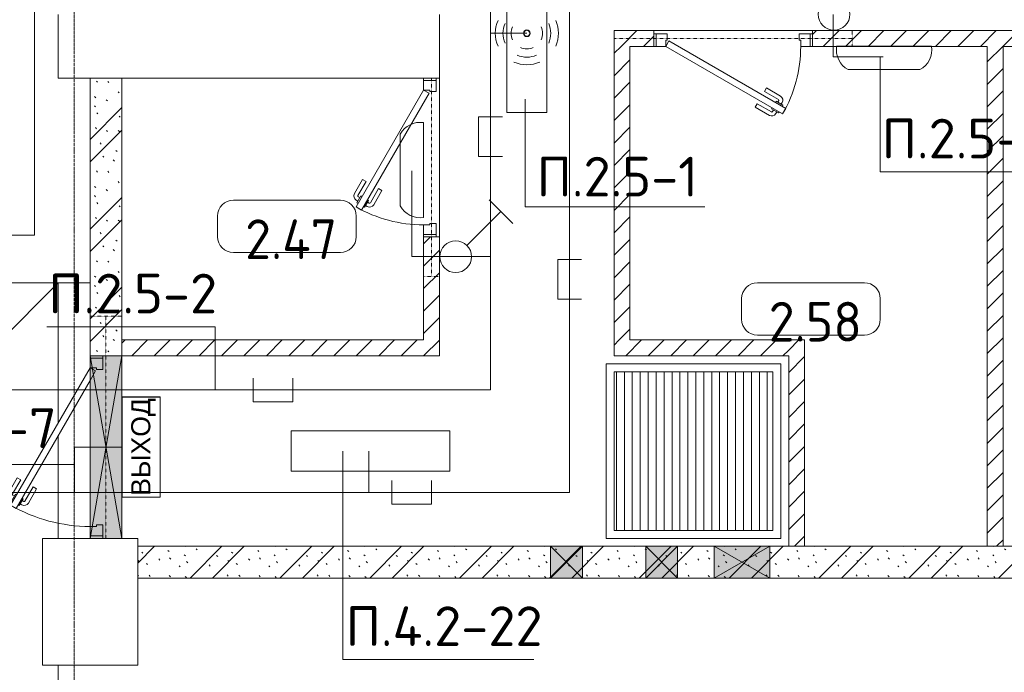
# Model space of a CAD drawing. Header units: millimetres. Extents: x -32229 to 288056, y -13689 to 125138.
# Tile 175 of 193: x 24492 to 30692, y 113006 to 117118. Entities that reach past the tile are written whole.
import ezdxf

# ---------------------------------------------------------------- set-up
doc = ezdxf.new("R2010")
doc.units = ezdxf.units.MM
doc.linetypes.add('3_ Штрих_ 1 х 1 мм', pattern=[2, 1, -1])
doc.linetypes.add('ADSK_Линия сетки', pattern=[25, 20, -2.5, 0, -2.5])
for name, color, linetype, lineweight in [('A-ANNO-NOTE', 7, 'Continuous', 18), ('A-AREA-IDEN', 7, 'Continuous', 9), ('A-DETL-THIN', 7, 'Continuous', 9), ('A-DOOR', 7, 'Continuous', 18), ('A-DOOR-FRAM', 7, 'Continuous', 9), ('A-FLOR', 7, 'Continuous', 18), ('A-GLAZ', 7, 'Continuous', 18), ('A-WALL', 7, 'Continuous', 18), ('A-WALL-PATT', 7, 'Continuous', 40), ('C-PRKG', 7, 'Continuous', 18), ('G-ANNO-TEXT', 7, 'Continuous', 9), ('I-WALL', 7, 'Continuous', 18), ('M-EQPM', 7, 'Continuous', 18), ('S-BEAM', 7, 'Continuous', 18), ('S-COLS', 7, 'Continuous', 18), ('S-GRID', 7, 'Continuous', 9)]:
    doc.layers.add(name, color=color, linetype=linetype, lineweight=lineweight)
doc.layers.add('A-DETL', color=7, linetype='Continuous', lineweight=9, true_color=0x00a600)
doc.styles.add('Arial', font='arial.ttf', dxfattribs={"height": 120})
doc.styles.add('GOST Common_4', font='GOST_Common.ttf', dxfattribs={"height": 250})
doc.styles.add('ISOCPEUR', font='isocpeur.ttf', dxfattribs={"height": 250})
pattern_1 = [(45, (0, 0), (-70.71068, 70.71068), [])]
pattern_2 = [(135, (300.56, 377.28), (-565.6854, 6e-14), [10, -790]), (135, (349.8, 474.73), (-565.6854, 6e-14), [10, -790]), (135, (423.93, 473.06), (-565.6854, 6e-14), [10, -790]), (135, (229.92, 447.9), (-565.6854, 6e-14), [10, -790]), (135, (155.08, 447.9), (-565.6854, 6e-14), [10, -790]), (135, (114.9, 369.03), (-565.6854, 6e-14), [10, -790]), (135, (132.43, 285.8), (-565.6854, 6e-14), [10, -790]), (135, (214.66, 322), (-565.6854, 6e-14), [10, -790]), (135, (198.16, 261.88), (-565.6854, 6e-14), [10, -790]), (135, (45.2, 272.9), (-565.6854, 6e-14), [10, -790]), (135, (42.32, 336.16), (-565.6854, 6e-14), [10, -790]), (135, (92.26, 192.24), (-565.6854, 6e-14), [10, -790]), (135, (7.07, 149.2), (-565.6854, 6e-14), [10, -790]), (135, (80.6, 95.1), (-565.6854, 6e-14), [10, -790]), (135, (79.53, 36.94), (-565.6854, 6e-14), [10, -790]), (135, (153.87, 74.56), (-565.6854, 6e-14), [10, -790]), (135, (228.35, 124.8), (-565.6854, 6e-14), [10, -790]), (135, (279.75, 180.4), (-565.6854, 6e-14), [10, -790]), (135, (282.9, 31.63), (-565.6854, 6e-14), [10, -790]), (135, (377.38, 53.45), (-565.6854, 6e-14), [10, -790]), (135, (352.28, 102.7), (-565.6854, 6e-14), [10, -790]), (135, (354.05, 0), (-565.6854, 6e-14), [10, -790]), (135, (553.23, 16.45), (-565.6854, 6e-14), [10, -790]), (135, (542.38, 63.45), (-565.6854, 6e-14), [10, -790]), (135, (536.58, 239.3), (-565.6854, 6e-14), [10, -790]), (135, (475.85, 203.9), (-565.6854, 6e-14), [10, -790]), (135, (475.85, 316.54), (-565.6854, 6e-14), [10, -790]), (135, (520.8, 408.7), (-565.6854, 6e-14), [10, -790]), (135, (551.1, 470.8), (-565.6854, 6e-14), [10, -790]), (135, (235.25, 537.93), (-565.6854, 6e-14), [10, -790]), (135, (407.25, 547.65), (-565.6854, 6e-14), [10, -790]), (135, (94.5, 558.6), (-565.6854, 6e-14), [10, -790]), (135, (46.4, 532.3), (-565.6854, 6e-14), [10, -790]), (135, (85.56, 465.04), (-565.6854, 6e-14), [10, -790]), (135, (355.53, 181.14), (-565.6854, 6e-14), [10, -790]), (135, (362.23, 243.6), (-565.6854, 6e-14), [10, -790]), (135, (413.45, 344.1), (-565.6854, 6e-14), [10, -790]), (135, (286.3, 273.25), (-565.6854, 6e-14), [10, -790]), (135, (423.02, 263.72), (-565.6854, 6e-14), [10, -790]), (135, (162.94, 190.2), (-565.6854, 6e-14), [10, -790]), (135, (470.25, 120.93), (-565.6854, 6e-14), [10, -790]), (135, (484.48, 9.78), (-565.6854, 6e-14), [10, -790]), (45, (0, 212.13), (-565.6854, 0), []), (45, (212.13, 0), (-565.6854, 0), []), (45, (353.55, 0), (-565.6854, 0), []), (45, (0, 353.55), (-565.6854, 0), [])]

# ---------------------------------------------------------------- blocks, each defined once
blk = doc.blocks.new('АР_Дверь однопольная - 1000х2100h_850__Кладовая-4711884--02 ЭО')
at = {"layer": 'A-DOOR', "color": 253, "lineweight": 13, "true_color": 0xaaaaaa}
for p, q in [((-311.1, 475), (-331.1, 440.4)), ((-331.1, 440.4), (405, 15.4)), ((425, 50), (-311.1, 475)), ((405, 15.4), (425, 50))]:
    blk.add_line(p, q, dxfattribs=at)
at = {"layer": 'A-DOOR', "color": 253, "lineweight": 5, "true_color": 0xaaaaaa}
for p, q in [((-289.5, 462.5), (-285.5, 469.4)), ((-285.5, 469.4), (-242.2, 444.4)), ((-274.6, 463.2), (-268.6, 473.6)), ((-253, 450.7), (-247, 461.1)), ((-242.2, 444.4), (-246.2, 437.5)), ((-151.4, 411.7), (-240.2, 462.9)), ((-138.9, 433.3), (-227.7, 484.6)), ((-309.5, 427.9), (-313.5, 420.9)), ((-313.5, 420.9), (-270.2, 395.9)), ((-302.6, 414.7), (-308.7, 404.3)), ((-281, 402.2), (-287, 391.8)), ((-196.4, 333.7), (-285.2, 385)), ((-270.2, 395.9), (-266.2, 402.9)), ((-151.4, 411.7), (-138.9, 433.3)), ((-208.9, 312.1), (-297.7, 363.3)), ((-196.4, 333.7), (-208.9, 312.1))]:
    blk.add_line(p, q, dxfattribs=at)
for centre, radius, start, end in [((425, 50), 850, 150, 180), ((-242.7, 458.6), 30, 60, 150), ((-242.7, 458.6), 4.99, 60, 150), ((-282.7, 389.3), 30, 150, 240), ((-282.7, 389.3), 4.99, 150, 240)]:
    blk.add_arc(centre, radius, start, end, dxfattribs=at)
at = {"layer": 'A-DOOR-FRAM', "color": 253, "lineweight": 13, "true_color": 0xaaaaaa}
for p, q in [((-485, 50), (-500, 50)), ((-425, 50), (-485, 50)), ((-485, 50), (-485, -30)), ((-425, 10), (-425, 50)), ((-415, 10), (-425, 10)), ((-415, -30), (-415, 10)), ((425, 10), (415, 10)), ((415, 10), (415, -30)), ((485, 50), (425, 50)), ((425, 50), (425, 10)), ((485, -30), (485, 50)), ((485, 50), (500, 50)), ((-485, -30), (-500, -30)), ((-485, -30), (-415, -30)), ((415, -30), (485, -30)), ((485, -30), (500, -30))]:
    blk.add_line(p, q, dxfattribs=at)
blk = doc.blocks.new('АР_Дверь однопольная - 1150х2100h_кл_ коридор-4810408--02 ЭО')
at = {"layer": 'A-DOOR', "color": 253, "lineweight": 13, "true_color": 0xaaaaaa}
for p, q in [((-366, 600), (-386, 565.4)), ((-386, 565.4), (420, 100)), ((500, 100), (-366, 600)), ((420, 100), (480, 65.4)), ((480, 65.4), (500, 100))]:
    blk.add_line(p, q, dxfattribs=at)
at = {"layer": 'A-DOOR', "color": 253, "lineweight": 5, "true_color": 0xaaaaaa}
for p, q in [((-344.4, 587.5), (-340.4, 594.4)), ((-340.4, 594.4), (-297.1, 569.4)), ((-329.5, 588.2), (-323.5, 598.6)), ((-307.9, 575.7), (-301.9, 586.1)), ((-297.1, 569.4), (-301.1, 562.5)), ((-206.3, 536.7), (-295.1, 587.9)), ((-193.8, 558.3), (-282.6, 609.6)), ((-206.3, 536.7), (-193.8, 558.3)), ((-364.4, 552.9), (-368.4, 545.9)), ((-368.4, 545.9), (-325.1, 520.9)), ((-357.5, 539.7), (-363.6, 529.3)), ((-335.9, 527.2), (-341.9, 516.8)), ((-251.3, 458.7), (-340.1, 510)), ((-325.1, 520.9), (-321.1, 527.9)), ((-263.8, 437.1), (-352.6, 488.3)), ((-251.3, 458.7), (-263.8, 437.1))]:
    blk.add_line(p, q, dxfattribs=at)
for centre, radius, start, end in [((500, 100), 1000, 150, 180), ((-297.6, 583.6), 30, 60, 150), ((-297.6, 583.6), 4.99, 60, 150), ((-337.6, 514.3), 30, 150, 240), ((-337.6, 514.3), 4.99, 150, 240)]:
    blk.add_arc(centre, radius, start, end, dxfattribs=at)
at = {"layer": 'A-DOOR-FRAM', "color": 253, "lineweight": 13, "true_color": 0xaaaaaa}
for p, q in [((-560, 100), (-575, 100)), ((-500, 100), (-560, 100)), ((-560, 100), (-560, 20)), ((-500, 60), (-500, 100)), ((560, 100), (500, 100)), ((500, 100), (500, 60)), ((560, 20), (560, 100)), ((560, 100), (575, 100)), ((-560, 20), (-575, 20)), ((-560, 20), (-490, 20)), ((-490, 60), (-500, 60)), ((-490, 20), (-490, 60)), ((500, 60), (490, 60)), ((490, 60), (490, 20)), ((490, 20), (560, 20)), ((560, 20), (575, 20))]:
    blk.add_line(p, q, dxfattribs=at)
blk = doc.blocks.new('АР_Машиноместо - 4900x2400_М__5300х2500_-V74--02 ЭО')
at = {"layer": 'C-PRKG', "color": 253, "lineweight": 13, "true_color": 0xaaaaaa}
for p, q in [((2500, 0), (0, 0)), ((0, 0), (0, -5300))]:
    blk.add_line(p, q, dxfattribs=at)
blk = doc.blocks.new('АР_Дверь однопольная - 1000х2100h_850__Кладовая-4711845--02 ЭО')
at = {"layer": 'A-DOOR', "color": 253, "lineweight": 13, "true_color": 0xaaaaaa}
for p, q in [((-311.1, 475), (-331.1, 440.4)), ((-331.1, 440.4), (405, 15.4)), ((425, 50), (-311.1, 475)), ((405, 15.4), (425, 50))]:
    blk.add_line(p, q, dxfattribs=at)
at = {"layer": 'A-DOOR', "color": 253, "lineweight": 5, "true_color": 0xaaaaaa}
for p, q in [((-289.5, 462.5), (-285.5, 469.4)), ((-285.5, 469.4), (-242.2, 444.4)), ((-274.6, 463.2), (-268.6, 473.6)), ((-253, 450.7), (-247, 461.1)), ((-242.2, 444.4), (-246.2, 437.5)), ((-151.4, 411.7), (-240.2, 462.9)), ((-138.9, 433.3), (-227.7, 484.6)), ((-309.5, 427.9), (-313.5, 420.9)), ((-313.5, 420.9), (-270.2, 395.9)), ((-302.6, 414.7), (-308.7, 404.3)), ((-281, 402.2), (-287, 391.8)), ((-196.4, 333.7), (-285.2, 385)), ((-270.2, 395.9), (-266.2, 402.9)), ((-151.4, 411.7), (-138.9, 433.3)), ((-208.9, 312.1), (-297.7, 363.3)), ((-196.4, 333.7), (-208.9, 312.1))]:
    blk.add_line(p, q, dxfattribs=at)
for centre, radius, start, end in [((425, 50), 850, 150, 180), ((-242.7, 458.6), 30, 60, 150), ((-242.7, 458.6), 4.99, 60, 150), ((-282.7, 389.3), 30, 150, 240), ((-282.7, 389.3), 4.99, 150, 240)]:
    blk.add_arc(centre, radius, start, end, dxfattribs=at)
at = {"layer": 'A-DOOR-FRAM', "color": 253, "lineweight": 13, "true_color": 0xaaaaaa}
for p, q in [((-485, 50), (-500, 50)), ((-425, 50), (-485, 50)), ((-485, 50), (-485, -30)), ((-425, 10), (-425, 50)), ((-415, 10), (-425, 10)), ((-415, -30), (-415, 10)), ((425, 10), (415, 10)), ((415, 10), (415, -30)), ((485, 50), (425, 50)), ((425, 50), (425, 10)), ((485, -30), (485, 50)), ((485, 50), (500, 50)), ((-485, -30), (-500, -30)), ((-485, -30), (-415, -30)), ((415, -30), (485, -30)), ((485, -30), (500, -30))]:
    blk.add_line(p, q, dxfattribs=at)
blk = doc.blocks.new('АР_Приямок - ПР-1_1100х1100 х50-V75--02 ЭО')
at = {"layer": 'M-EQPM', "lineweight": 5, "true_color": 0xaaaaaa}
h = blk.add_hatch(dxfattribs=at)
h.set_pattern_fill('FP_31', color=253, style=0, pattern_type=2)
h.set_pattern_definition([(90, (0, 0), (-50, 3e-15), [])])
h.paths.add_polyline_path([(1050, -500), (1050, 500), (50, 500), (50, -500)])
at = {"layer": 'M-EQPM', "color": 253, "lineweight": 13, "true_color": 0xaaaaaa}
for p, q in [((0, -550), (0, 550)), ((0, 550), (1100, 550)), ((1100, 550), (1100, -550)), ((1100, -550), (0, -550))]:
    blk.add_line(p, q, dxfattribs=at)
blk = doc.blocks.new('АР_Отверстие прямоугольное - ВК-4809401--02 ЭО')
at = {"layer": 'A-GLAZ', "lineweight": 13, "true_color": 0xf0f0f0}
blk.add_hatch(color=7, dxfattribs=at).paths.add_polyline_path([(-450, -100), (700, -100), (700, 100), (-450, 100)])
at = {"layer": 'A-GLAZ', "color": 253, "lineweight": 5, "true_color": 0xaaaaaa}
for p, q in [((700, 100), (-450, -100)), ((-450, 100), (700, -100))]:
    blk.add_line(p, q, dxfattribs=at)
at = {"layer": 'A-GLAZ', "color": 253, "lineweight": 13, "true_color": 0xaaaaaa}
for p, q in [((700, 100), (-450, 100)), ((-450, 100), (-450, -100)), ((-450, 100), (-450, -100)), ((700, -100), (700, 100)), ((700, 100), (700, -100)), ((-450, -100), (700, -100))]:
    blk.add_line(p, q, dxfattribs=at)
blk = doc.blocks.new('АР_Отверстие прямоугольное - ОВВ-3621250--02 ЭО')
at = {"layer": 'A-GLAZ', "lineweight": 13, "true_color": 0xf0f0f0}
blk.add_hatch(color=7, dxfattribs=at).paths.add_polyline_path([(-50, 100), (-50, -100), (300, -100), (300, 100)])
at = {"layer": 'A-GLAZ', "color": 253, "lineweight": 5, "true_color": 0xaaaaaa}
for p, q in [((300, 100), (-50, -100)), ((-50, 100), (300, -100))]:
    blk.add_line(p, q, dxfattribs=at)
at = {"layer": 'A-GLAZ', "color": 253, "lineweight": 13, "true_color": 0xaaaaaa}
for p, q in [((300, 100), (-50, 100)), ((-50, 100), (-50, -100)), ((-50, 100), (-50, -100)), ((300, -100), (300, 100)), ((300, 100), (300, -100)), ((-50, -100), (300, -100))]:
    blk.add_line(p, q, dxfattribs=at)
blk = doc.blocks.new('АР_Отверстие прямоугольное - ВК-4096260--02 ЭО')
at = {"layer": 'A-GLAZ', "lineweight": 13, "true_color": 0xf0f0f0}
blk.add_hatch(color=7, dxfattribs=at).paths.add_polyline_path([(225, 100), (25, 100), (25, -100), (225, -100)])
at = {"layer": 'A-GLAZ', "color": 253, "lineweight": 5, "true_color": 0xaaaaaa}
for p, q in [((225, 100), (25, -100)), ((25, 100), (225, -100))]:
    blk.add_line(p, q, dxfattribs=at)
at = {"layer": 'A-GLAZ', "color": 253, "lineweight": 13, "true_color": 0xaaaaaa}
for p, q in [((225, 100), (25, 100)), ((25, 100), (25, -100)), ((25, 100), (25, -100)), ((225, -100), (225, 100)), ((225, 100), (225, -100)), ((25, -100), (225, -100))]:
    blk.add_line(p, q, dxfattribs=at)
blk = doc.blocks.new('АР_Отверстие прямоугольное - ВК-4289444--02 ЭО')
at = {"layer": 'A-GLAZ', "lineweight": 13, "true_color": 0xf0f0f0}
blk.add_hatch(color=7, dxfattribs=at).paths.add_polyline_path([(25, 100), (25, -100), (225, -100), (225, 100)])
at = {"layer": 'A-GLAZ', "color": 253, "lineweight": 5, "true_color": 0xaaaaaa}
for p, q in [((225, -100), (25, 100)), ((25, -100), (225, 100))]:
    blk.add_line(p, q, dxfattribs=at)
at = {"layer": 'A-GLAZ', "color": 253, "lineweight": 13, "true_color": 0xaaaaaa}
for p, q in [((25, -100), (25, 100)), ((25, 100), (225, 100)), ((25, -100), (25, 100)), ((225, 100), (225, -100)), ((225, -100), (225, 100)), ((225, -100), (25, -100))]:
    blk.add_line(p, q, dxfattribs=at)
blk = doc.blocks.new('АР_Перемычка - 100_Уx1_75x5__Оп_250-0_125x80x5_-6370712--02 ЭО')
at = {"layer": 'S-BEAM', "color": 9, "linetype": '3_ Штрих_ 1 х 1 мм', "lineweight": 15, "true_color": 0xc4c4c4}
for p, q in [((-750, 50), (-750, -50)), ((500, 50), (500, -50)), ((-750, 0), (500, 0))]:
    blk.add_line(p, q, dxfattribs=at)
blk = doc.blocks.new('АР_Перемычка - 100_Уx1_75x5__250-250-6683530--02 ЭО')
at = {"layer": 'S-BEAM', "color": 9, "linetype": '3_ Штрих_ 1 х 1 мм', "lineweight": 15, "true_color": 0xc4c4c4}
for p, q in [((-750, 50), (-750, -50)), ((750, 50), (750, -50)), ((-750, 0), (750, 0))]:
    blk.add_line(p, q, dxfattribs=at)
blk = doc.blocks.new('АР_Перемычка - 200_Уx2_75x5__Оп_250-0_75x5_-7326082--02 ЭО')
at = {"layer": 'S-BEAM', "color": 9, "linetype": '3_ Штрих_ 1 х 1 мм', "lineweight": 15, "true_color": 0xc4c4c4}
for p, q in [((-575, 100), (-575, -100)), ((825, 100), (825, -100)), ((-575, 0), (575, 0)), ((575, 0), (825, 0))]:
    blk.add_line(p, q, dxfattribs=at)
blk = doc.blocks.new('Наметкина 10_РД_АР_П_rvt-1--02 ЭО')
at = {"layer": 'A-WALL-PATT', "lineweight": 5, "true_color": 0xaaaaaa}
h = blk.add_hatch(dxfattribs=at)
h.set_pattern_fill('FP_2', color=253, style=0, pattern_type=2)
h.set_pattern_definition(pattern_1)
h.paths.add_polyline_path([(37349.7, 116950), (37385.3, 116950), (37385.3, 117050), (37105.3, 117050), (37105.3, 116950)])
h.paths.add_polyline_path([(35505.3, 116950), (36105.3, 116950), (36105.3, 117050), (35505.3, 117050)])
h.paths.add_polyline_path([(34035.3, 116950), (34505.3, 116950), (34505.3, 117050), (33935.3, 117050), (33935.3, 116950)])
h.paths.add_polyline_path([(32265.3, 116950), (32935.3, 116950), (32935.3, 117050), (32115.3, 117050), (32115.3, 116950), (32165.3, 116950)])
h.paths.add_polyline_path([(31115.3, 116950), (31115.3, 117050), (29485.3, 117050), (29485.3, 116950), (30850.4, 116950)])
h.paths.add_polyline_path([(28250.6, 116950), (28485.3, 116950), (28485.3, 117050), (28235.3, 117050), (28235.3, 116950)])
h = blk.add_hatch(dxfattribs=at)
h.set_pattern_fill('FP_2', color=253, style=0, pattern_type=2)
h.set_pattern_definition(pattern_1)
h.paths.add_polyline_path([(28335.3, 115100), (28335.3, 116950), (28235.3, 116950), (28235.3, 115100), (28250.6, 115100)])
h = blk.add_hatch(dxfattribs=at)
h.set_pattern_fill('FP_2', color=253, style=0, pattern_type=2)
h.set_pattern_definition(pattern_1)
h.paths.add_polyline_path([(30685.3, 113800), (30685.3, 116950), (30585.3, 116950), (30585.3, 113800)])
h = blk.add_hatch(dxfattribs=at)
h.set_pattern_fill('FP_1', color=253, style=0, pattern_type=2)
h.set_pattern_definition(pattern_2)
h.paths.add_polyline_path([(25135.3, 115000), (25135.3, 116750), (24935.3, 116750), (24935.3, 115000)])
h = blk.add_hatch(dxfattribs=at)
h.set_pattern_fill('FP_2', color=253, style=0, pattern_type=2)
h.set_pattern_definition(pattern_1)
h.paths.add_polyline_path([(27135.3, 115100), (27135.3, 115750), (27035.3, 115750), (27035.3, 115100)])
h = blk.add_hatch(dxfattribs=at)
h.set_pattern_fill('FP_2', color=253, style=0, pattern_type=2)
h.set_pattern_definition(pattern_1)
h.paths.add_polyline_path([(25135.3, 115000), (27135.3, 115000), (27135.3, 115100), (25135.3, 115100)])
h = blk.add_hatch(dxfattribs=at)
h.set_pattern_fill('FP_2', color=253, style=0, pattern_type=2)
h.set_pattern_definition(pattern_1)
h.paths.add_polyline_path([(28250.6, 115000), (29335.3, 115000), (29335.3, 115100), (28235.3, 115100), (28235.3, 115000)])
h = blk.add_hatch(dxfattribs=at)
h.set_pattern_fill('FP_2', color=253, style=0, pattern_type=2)
h.set_pattern_definition(pattern_1)
h.paths.add_polyline_path([(29335.3, 113800), (29435.3, 113800), (29435.3, 115100), (29335.3, 115100), (29335.3, 114423.8)])
h = blk.add_hatch(dxfattribs=at)
h.set_pattern_fill('FP_1', color=253, style=0, pattern_type=2)
h.set_pattern_definition(pattern_2)
h.paths.add_polyline_path([(32165.3, 113600), (32165.3, 113800), (25235.3, 113800), (25235.3, 113600), (29215.3, 113600)])
at = {"layer": 'A-FLOR', "color": 253, "lineweight": 13, "true_color": 0xaaaaaa}
for p, q in [((28485.3, 117050), (29485.3, 117050)), ((29485.3, 117050), (28485.3, 117050)), ((27135.3, 116750), (27135.3, 115750)), ((27135.3, 115750), (27135.3, 116750)), ((22735.3, 115460), (24735.3, 115460)), ((22735.3, 113460), (24735.3, 115460)), ((22735.3, 115460), (24935.3, 115460)), ((24735.3, 115460), (24735.3, 114578.6)), ((25650.9, 115000), (25135.3, 115000)), ((25135.3, 115000), (25135.3, 113850)), ((28235.3, 113900), (28235.3, 114900)), ((28235.3, 114900), (29235.3, 114900)), ((29235.3, 114900), (29235.3, 113900)), ((24735.3, 114498.6), (24735.3, 113850)), ((29235.3, 113900), (28235.3, 113900)), ((25135.3, 113850), (25235.3, 113850)), ((24735.3, 113050), (24735.3, 110450)), ((24735.3, 113050), (24735.3, 110450))]:
    blk.add_line(p, q, dxfattribs=at)
at = {"layer": 'A-WALL', "color": 253, "lineweight": 15, "true_color": 0xaaaaaa}
for p, q in [((25135.3, 115100), (25135.3, 115000)), ((29335.3, 113800), (29435.3, 113800))]:
    blk.add_line(p, q, dxfattribs=at)
at = {"layer": 'I-WALL', "color": 253, "lineweight": 13, "true_color": 0xaaaaaa}
for p, q in [((28485.3, 117050), (28235.3, 117050)), ((28235.3, 117050), (28235.3, 116950)), ((28485.3, 116950), (28485.3, 117050)), ((31115.3, 117050), (29485.3, 117050)), ((29485.3, 117050), (29485.3, 116950)), ((28235.3, 116950), (28235.3, 115100)), ((28335.3, 116950), (28485.3, 116950)), ((28335.3, 115100), (28335.3, 116950)), ((29485.3, 116950), (30585.3, 116950)), ((30585.3, 116950), (30585.3, 113800)), ((30685.3, 113800), (30685.3, 116950)), ((30685.3, 116950), (31115.3, 116950)), ((24935.3, 116750), (24935.3, 115000)), ((25135.3, 116750), (24935.3, 116750)), ((25135.3, 115100), (25135.3, 116750)), ((27035.3, 115750), (27035.3, 115100)), ((27135.3, 115750), (27035.3, 115750)), ((27135.3, 115100), (27135.3, 115750)), ((27035.3, 115100), (25135.3, 115100)), ((27135.3, 115000), (27135.3, 115100)), ((28235.3, 115100), (28235.3, 115000)), ((29335.3, 115100), (28335.3, 115100)), ((29435.3, 115100), (29335.3, 115100)), ((29435.3, 113800), (29435.3, 115100)), ((24935.3, 115000), (25135.3, 115000)), ((25135.3, 115000), (27135.3, 115000)), ((28235.3, 115000), (29335.3, 115000)), ((29335.3, 115000), (29335.3, 113800)), ((27835.3, 113800), (25235.3, 113800)), ((25235.3, 113800), (25235.3, 113600)), ((28035.3, 113800), (27835.3, 113800)), ((28435.3, 113800), (28035.3, 113800)), ((28635.3, 113800), (28435.3, 113800)), ((28865.3, 113800), (28635.3, 113800)), ((29215.3, 113800), (28865.3, 113800)), ((29335.3, 113800), (29215.3, 113800)), ((32165.3, 113800), (29435.3, 113800)), ((30585.3, 113800), (30685.3, 113800)), ((25235.3, 113600), (27835.3, 113600)), ((27835.3, 113600), (28035.3, 113600)), ((28035.3, 113600), (28435.3, 113600)), ((28435.3, 113600), (28635.3, 113600)), ((28635.3, 113600), (28865.3, 113600)), ((28865.3, 113600), (29215.3, 113600)), ((29215.3, 113600), (32165.3, 113600))]:
    blk.add_line(p, q, dxfattribs=at)
at = {"layer": 'S-COLS', "color": 253, "lineweight": 15, "true_color": 0xaaaaaa}
for p, q in [((24735.3, 117150), (24735.3, 116750)), ((27135.3, 116750), (27135.3, 117150)), ((24735.3, 116750), (27135.3, 116750)), ((24635.3, 113850), (24635.3, 113050)), ((24935.3, 113850), (24635.3, 113850)), ((25135.3, 113850), (24935.3, 113850)), ((25235.3, 113850), (25135.3, 113850)), ((25235.3, 113050), (25235.3, 113850)), ((24635.3, 113050), (25235.3, 113050))]:
    blk.add_line(p, q, dxfattribs=at)
at = {"layer": 'A-DOOR', "color": 253, "lineweight": 13, "true_color": 0xaaaaaa}
for name, p, rotation in [('АР_Дверь однопольная - 1000х2100h_850__Кладовая-4711845--02 ЭО', (28985.3, 117000), 180), ('АР_Дверь однопольная - 1000х2100h_850__Кладовая-4711884--02 ЭО', (27085.3, 116250), 90), ('АР_Дверь однопольная - 1150х2100h_кл_ коридор-4810408--02 ЭО', (25035.3, 114425), 90)]:
    blk.add_blockref(name, p, dxfattribs=dict(at, rotation=rotation))
at = {"layer": 'A-GLAZ', "color": 253, "lineweight": 13, "true_color": 0xaaaaaa}
for name, p, rotation in [('АР_Отверстие прямоугольное - ВК-4809401--02 ЭО', (25035.3, 114300), 90), ('АР_Отверстие прямоугольное - ВК-4289444--02 ЭО', (28060.3, 113700), 180), ('АР_Отверстие прямоугольное - ВК-4096260--02 ЭО', (28660.3, 113700), 180), ('АР_Отверстие прямоугольное - ОВВ-3621250--02 ЭО', (29165.3, 113700), 180)]:
    blk.add_blockref(name, p, dxfattribs=dict(at, rotation=rotation))
at = {"layer": 'C-PRKG', "color": 253, "lineweight": 13, "true_color": 0xaaaaaa, "rotation": 180}
blk.add_blockref('АР_Машиноместо - 4900x2400_М__5300х2500_-V74--02 ЭО', (24585.3, 115760), dxfattribs=at)
at = {"layer": 'M-EQPM', "color": 253, "lineweight": 13, "true_color": 0xaaaaaa}
blk.add_blockref('АР_Приямок - ПР-1_1100х1100 х50-V75--02 ЭО', (28185.3, 114400), dxfattribs=at)
at = {"layer": 'S-BEAM', "color": 253, "lineweight": 13, "true_color": 0xaaaaaa}
for name, p, rotation in [('АР_Перемычка - 100_Уx1_75x5__250-250-6683530--02 ЭО', (28985.3, 117000), 180), ('АР_Перемычка - 100_Уx1_75x5__Оп_250-0_125x80x5_-6370712--02 ЭО', (27085.3, 116250), 90), ('АР_Перемычка - 200_Уx2_75x5__Оп_250-0_75x5_-7326082--02 ЭО', (25035.3, 114425), 90)]:
    blk.add_blockref(name, p, dxfattribs=dict(at, rotation=rotation))
blk = doc.blocks.new('Марка помещения 2 - Марка помещения 2-1605974--02 ЭО')
at = {"layer": 'A-AREA-IDEN', "color": 253, "true_color": 0xaaaaaa}
for p, q in [((-1.797, 0.841), (1.569, 0.841)), ((-2.297, -0.309), (-2.297, 0.341)), ((2.069, 0.341), (2.069, -0.309)), ((1.569, -0.809), (-1.797, -0.809))]:
    blk.add_line(p, q, dxfattribs=at)
for centre, start, end in [((-1.797, 0.341), 90, 180), ((1.569, 0.341), 0, 90), ((-1.797, -0.309), 180, 270), ((1.569, -0.309), 270, 360)]:
    blk.add_arc(centre, 0.5, start, end, dxfattribs=at)

msp = doc.modelspace()

# ---------------------------------------------------------------- linework, layer by layer
at = {"layer": 'A-ANNO-NOTE', "color": 5, "lineweight": 9, "true_color": 0x0000ff}
for p, q in [((27559.6, 116532.6), (27559.6, 117532.6)), ((27812.2, 117532.6), (27812.2, 116532.6)), ((29636.7, 116950.9), (30233.9, 116950.9)), ((30161.2, 116803.5), (29709.4, 116803.5)), ((27812.2, 116532.6), (27559.6, 116532.6)), ((27036.1, 116469.6), (27036.1, 115872.4)), ((26888.8, 115945.1), (26888.8, 116396.9)), ((27448.8, 115983.3), (27597, 115835)), ((27308.8, 115695.1), (27522.9, 115909.2))]:
    msp.add_line(p, q, dxfattribs=at)
at = {"layer": 'A-ANNO-NOTE', "color": 1, "lineweight": 9, "true_color": 0xff0000}
for p, q in [((25137, 114109), (25137, 114741.2)), ((25137, 114741.2), (25377, 114741.2)), ((25137.3, 114740.6), (25377, 114740.6)), ((25137.3, 114740.6), (25137.3, 114109.4)), ((25377, 114741.2), (25377, 114109)), ((25377, 114740.6), (25377, 114109.4)), ((26200.8, 114273.8), (26200.8, 114526.5)), ((26200.8, 114526.5), (27200.8, 114526.5)), ((27200.8, 114526.5), (27200.8, 114273.8)), ((27200.8, 114273.8), (26200.8, 114273.8)), ((25377, 114109), (25137, 114109)), ((25377, 114109.4), (25137.3, 114109.4))]:
    msp.add_line(p, q, dxfattribs=at)
at = {"layer": 'A-ANNO-NOTE', "color": 5, "lineweight": 9, "true_color": 0x0000ff}
for centre, radius in [((29620.3, 117152.8), 100), ((27685.1, 117032.6), 20), ((27686, 117033.5), 20), ((27686, 117031.7), 20), ((27686.9, 117032.6), 20), ((27238.1, 115624.4), 100)]:
    msp.add_circle(centre, radius, dxfattribs=at)
for centre, radius, start, end in [((27686.9, 117032.6), 199.6, 156, 204), ((27686.9, 117032.6), 151.5, 156, 204), ((27686.9, 117032.6), 99.8, 156, 204), ((27685.1, 117032.6), 99.8, 336, 24), ((27685.1, 117032.6), 151.5, 336, 24), ((27685.1, 117032.6), 199.6, 336, 24), ((27686, 117033.5), 99.8, 246, 294), ((29777.7, 116928.8), 142.7, 171.09008, 241.42088), ((30092.9, 116928.8), 142.7, 298.57912, 8.90992), ((27686, 117033.5), 151.5, 246, 294), ((27686, 117033.5), 199.6, 246, 294), ((27014, 116328.6), 142.7, 81.09008, 151.42088), ((27014, 116013.4), 142.7, 208.57912, 278.90992)]:
    msp.add_arc(centre, radius, start, end, dxfattribs=at)
at = {"layer": 'A-DETL', "color": 5, "true_color": 0x0000ff}
for p, q in [((27457.4, 114785), (27457.4, 119265)), ((29615.3, 116884.1), (29615.3, 117150)), ((27685.8, 117032.6), (27457.4, 117032.6)), ((29929.3, 116884.1), (29615.3, 116884.1)), ((27532.4, 116506.7), (27382.4, 116506.7)), ((27382.4, 116506.7), (27382.4, 116256.7)), ((27382.4, 116256.7), (27532.4, 116256.7)), ((26962.4, 116165), (26962.4, 115625)), ((26962.4, 115625), (27457.4, 115625)), ((25961.6, 114860), (25961.6, 114710)), ((26211.6, 114710), (26211.6, 114860)), ((27457.4, 114785), (22488.8, 114785)), ((25961.6, 114710), (26211.6, 114710))]:
    msp.add_line(p, q, dxfattribs=at)
at = {"layer": 'A-DETL', "color": 1, "true_color": 0xff0000}
for p, q in [((27955.4, 114139.9), (27955.4, 117365)), ((28030.4, 115607), (27880.4, 115607)), ((27880.4, 115607), (27880.4, 115357)), ((27880.4, 115357), (28030.4, 115357)), ((24838.1, 114139.9), (24838.1, 114425)), ((24838.1, 114425), (25135.3, 114425)), ((26691.6, 114400.1), (26691.6, 114139.9)), ((26836, 114214.9), (26836, 114064.9)), ((27086, 114064.9), (27086, 114214.9)), ((27955.4, 114139.9), (21890.3, 114139.9)), ((26836, 114064.9), (27086, 114064.9))]:
    msp.add_line(p, q, dxfattribs=at)
at = {"layer": 'A-DETL-THIN'}
for p, q in [((29910.7, 116159.7), (29910.7, 116880.5)), ((27675.3, 116617.8), (27675.3, 115939.7)), ((29910.7, 116159.7), (30970.7, 116159.7)), ((28806.9, 115939.7), (27675.3, 115939.7)), ((24663, 115183.1), (25723, 115183.1)), ((25723, 115183.1), (25723, 114785)), ((26527.9, 113087.2), (26527.9, 114400.1)), ((24838.1, 114315), (23635.3, 114315)), ((27730.7, 113087.2), (26527.9, 113087.2))]:
    msp.add_line(p, q, dxfattribs=at)
at = {"layer": 'S-GRID', "color": 253, "linetype": 'ADSK_Линия сетки', "true_color": 0xaaaaaa}
msp.add_line((24835.3, -12088.9), (24835.3, 125138.4), dxfattribs=at)

# ---------------------------------------------------------------- block references
at = {"lineweight": 5}
msp.add_blockref('Наметкина 10_РД_АР_П_rvt-1--02 ЭО', (0, 0), dxfattribs=at)
at = {"layer": 'A-AREA-IDEN', "color": 253, "true_color": 0xaaaaaa, "xscale": 199.9999999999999, "yscale": 199.9999999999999, "zscale": 199.9999999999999}
for p in [(26197.9, 115812.6), (29497.9, 115292.6)]:
    msp.add_blockref('Марка помещения 2 - Марка помещения 2-1605974--02 ЭО', p, dxfattribs=at)

# ---------------------------------------------------------------- texts
at = {"layer": 'A-ANNO-NOTE', "color": 1, "lineweight": 9, "true_color": 0xff0000, "insert": (25272.1, 114426.1), "char_height": 120, "width": 648, "attachment_point": 5, "rotation": 90, "line_spacing_factor": 0.936439, "style": 'Arial'}
msp.add_mtext('\\pt20.0004,39.9996,60,80.0004,99.9996,120,140.0004,159.9996,180,200.0004,219.9996,240,260.0004,279.9996,300,320.0004,339.9996,360,380.0004,399.9996,420,440.0004,459.9996,480,500.0004,519.9996,540,560.0004,579.9996,600,620.0004,639.9996;ВЫХОД', dxfattribs=at)
at = {"layer": 'A-AREA-IDEN', "color": 253, "true_color": 0xaaaaaa, "char_height": 250, "attachment_point": 5, "line_spacing_factor": 1.022766, "style": 'GOST Common_4'}
for s, insert, width in [('\\pt100,200,300,400,500,600,700,800,900,1000,1100,1200,1300,1400,1500,1600,1700,1800,1900,2000,2100,2200,2300,2400,2500,2600,2700,2800,2900,3000,3100,3200;2.47', (26201.4, 115735.1), 662), ('\\pt100,200,300,400,500,600,700,800,900,1000,1100,1200,1300,1400,1500,1600,1700,1800,1900,2000,2100,2200,2300,2400,2500,2600,2700,2800,2900,3000,3100,3200;2.58', (29502.4, 115215.1), 648)]:
    msp.add_mtext(s, dxfattribs=dict(at, insert=insert, width=width))
at = {"layer": 'G-ANNO-TEXT', "char_height": 250, "attachment_point": 1, "line_spacing_factor": 1.139951, "style": 'ISOCPEUR'}
for s, insert, width in [('\\pt600,1200,1800,2400,3000,3600,4200,4800,5400,6000,6600,7200,7800,8400,9000,9600,10200,10800,11400,12000,12600,13200,13800,14400,15000,15600,16200,16800,17400,18000,18600,19200;П.2.5-2', (29920.6, 116494.3), 1068.58), ('\\pt600,1200,1800,2400,3000,3600,4200,4800,5400,6000,6600,7200,7800,8400,9000,9600,10200,10800,11400,12000,12600,13200,13800,14400,15000,15600,16200,16800,17400,18000,18600,19200;П.2.5-1', (27747.6, 116254.3), 1016.06), ('\\pt600,1200,1800,2400,3000,3600,4200,4800,5400,6000,6600,7200,7800,8400,9000,9600,10200,10800,11400,12000,12600,13200,13800,14400,15000,15600,16200,16800,17400,18000,18600,19200;П.2.5-2', (24672.9, 115517.7), 1068.58), ('\\pt600,1200,1800,2400,3000,3600,4200,4800,5400,6000,6600,7200,7800,8400,9000,9600,10200,10800,11400,12000,12600,13200,13800,14400,15000,15600,16200,16800,17400,18000,18600,19200;П.4.2-7', (23652.6, 114669.6), 1096.86), ('\\pt600,1200,1800,2400,3000,3600,4200,4800,5400,6000,6600,7200,7800,8400,9000,9600,10200,10800,11400,12000,12600,13200,13800,14400,15000,15600,16200,16800,17400,18000,18600,19200;П.4.2-22', (26545.2, 113421.8), 1270.58)]:
    msp.add_mtext(s, dxfattribs=dict(at, insert=insert, width=width))

doc.saveas('drawing.dxf')
